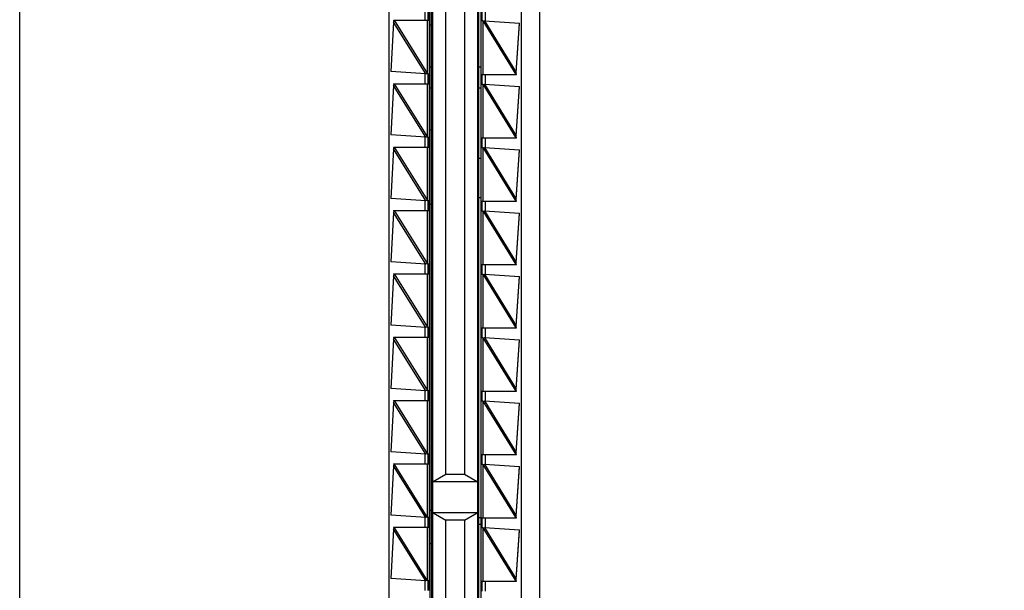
# Model space of a CAD drawing. Header units: inches. Extents: x 0 to 22, y 0 to 17.
# Tile 18 of 23: x 14.9 to 16.4, y 9.5 to 10.3. Entities that reach past the tile are written whole.
import ezdxf

# ---------------------------------------------------------------- set-up
doc = ezdxf.new("R2010")
doc.units = ezdxf.units.IN
doc.header["$LTSCALE"] = 1.21
doc.header["$MEASUREMENT"] = 0
doc.layers.get('0').update_dxf_attribs({"linetype": 'CONTINUOUS'})
doc.layers.add('DIMENSIONS', color=7, linetype='CONTINUOUS')
doc.styles.get("Standard").update_dxf_attribs({"font": 'txt', "width": 0.8})
doc.dimstyles.new('DIMSTYLE_1', dxfattribs={"dimtxt": 0.125, "dimasz": 0.18, "dimexe": 0.18, "dimexo": 0.0625, "dimgap": 0.09, "dimtad": 0, "dimtih": 1, "dimtoh": 1, "dimdec": 3, "dimzin": 4, "dimdsep": 46, "dimtxsty": 'STANDARD', "dimblk": '_FILLED', "dimblk1": '_FILLED', "dimblk2": '_FILLED', "dimcen": 0.09, "dimadec": 0, "dimazin": 0, "dimtp": 0.01, "dimtm": 0.01, "dimtfac": 1, "dimtdec": 3, "dimtofl": 0, "dimtmove": 0, "dimatfit": 3, "dimldrblk": '_FILLED', "dimfxl": 1, "dimtolj": 1, "dimtzin": 4, "dimarcsym": 0})

# ---------------------------------------------------------------- blocks, each defined once
blk = doc.blocks.new('*D11')
at = {"layer": 'DIMENSIONS', "color": 2, "linetype": 'CONTINUOUS'}
blk.add_line((15.2241, 11.9022), (16.369, 11.9022), dxfattribs=at)
at = {"layer": 'DIMENSIONS', "color": 2, "linetype": 'CONTINUOUS', "insert": (16.4315, 11.9647), "char_height": 0.125, "width": 1.425, "attachment_point": 1, "line_spacing_factor": 0.9}
blk.add_mtext('4.822{\\Ftxt.shx;\\W1.000000;\\H0.125000; }[122.48]', dxfattribs=at)
blk = doc.blocks.new('_FILLED')
at = {"color": 0, "linetype": 'BYBLOCK'}
blk.add_solid([(0, 0), (-1, 0.1736), (-1, -0.1736)], dxfattribs=at)
blk = doc.blocks.new('*D13')
at = {"layer": 'DIMENSIONS', "color": 2, "linetype": 'CONTINUOUS'}
blk.add_line((15.0365, 12.0898), (15.0365, 12.7117), dxfattribs=at)
at = {"layer": 'DIMENSIONS', "color": 2, "linetype": 'CONTINUOUS', "insert": (14.974, 12.7742), "char_height": 0.125, "width": 1.225, "attachment_point": 1, "rotation": 90, "line_spacing_factor": 0.9}
blk.add_mtext('.502{\\Ftxt.shx;\\W1.000000;\\H0.125000; }[12.75]', dxfattribs=at)

msp = doc.modelspace()

# ---------------------------------------------------------------- linework, layer by layer
at = {"color": 7, "linetype": 'CONTINUOUS'}
for p, q in [((14.9015, 7.0854), (14.9015, 11.897)), ((15.6815, 11.897), (15.6815, 7.0854)), ((15.5885, 11.2707), (15.5885, 7.7117)), ((15.4555, 11.2195), (15.4555, 7.7629)), ((15.5215, 7.7617), (15.5215, 11.2207)), ((15.6545, 7.7629), (15.6545, 11.2195)), ((15.5171, 11.1942), (15.5171, 7.7882)), ((15.5195, 11.1917), (15.5195, 7.7917)), ((15.5905, 7.7907), (15.5905, 11.1907)), ((15.5935, 11.1942), (15.5935, 7.7882)), ((15.5411, 9.6584), (15.5411, 11.1707)), ((15.5688, 11.1707), (15.5688, 9.6584)), ((15.5145, 10.3401), (15.5145, 10.3533)), ((15.5955, 10.3382), (15.5955, 10.3532)), ((15.4626, 10.3363), (15.4582, 10.2623)), ((15.4625, 10.3392), (15.5164, 10.3392)), ((15.4625, 10.3392), (15.4627, 10.3372)), ((15.4633, 10.3392), (15.4626, 10.3363)), ((15.4627, 10.3366), (15.4626, 10.3363)), ((15.5144, 10.3392), (15.5145, 10.3401)), ((15.5195, 10.3319), (15.5171, 10.3319)), ((15.5964, 10.3382), (15.5935, 10.3382)), ((15.5964, 10.3382), (15.5987, 10.3386)), ((15.5987, 10.3386), (15.6516, 10.3351)), ((15.6467, 10.2611), (15.6516, 10.3351)), ((15.6467, 10.2607), (15.6515, 10.3345)), ((15.5195, 10.2689), (15.5171, 10.2689)), ((15.5935, 10.2689), (15.5905, 10.2689)), ((15.5111, 10.2588), (15.4582, 10.2623)), ((15.5133, 10.2592), (15.5111, 10.2588)), ((15.5133, 10.2592), (15.5164, 10.2592)), ((15.5145, 10.2583), (15.5144, 10.2592)), ((15.5145, 10.2583), (15.5145, 10.2451)), ((15.5145, 10.2451), (15.5145, 10.2583)), ((15.5935, 10.2582), (15.6469, 10.2582)), ((15.5955, 10.2432), (15.5955, 10.2582)), ((15.646, 10.2582), (15.6467, 10.2611)), ((15.6467, 10.2606), (15.6467, 10.2607)), ((15.6467, 10.2603), (15.6467, 10.2606)), ((15.6469, 10.2582), (15.6467, 10.2603)), ((15.4626, 10.2413), (15.4582, 10.1673)), ((15.4625, 10.2442), (15.5164, 10.2442)), ((15.4625, 10.2442), (15.4627, 10.2422)), ((15.4633, 10.2442), (15.4626, 10.2413)), ((15.4627, 10.2416), (15.4626, 10.2413)), ((15.5144, 10.2442), (15.5145, 10.2451)), ((15.5964, 10.2432), (15.5935, 10.2432)), ((15.5964, 10.2432), (15.5987, 10.2436)), ((15.5987, 10.2436), (15.6516, 10.2401)), ((15.6467, 10.1661), (15.6516, 10.2401)), ((15.6467, 10.1657), (15.6515, 10.2395)), ((15.5195, 10.2375), (15.5171, 10.2375)), ((15.5935, 10.2375), (15.5905, 10.2375)), ((15.5111, 10.1638), (15.4582, 10.1673)), ((15.5195, 10.1745), (15.5171, 10.1745)), ((15.646, 10.1632), (15.6467, 10.1661)), ((15.6467, 10.1656), (15.6467, 10.1657)), ((15.6467, 10.1653), (15.6467, 10.1656)), ((15.6469, 10.1632), (15.6467, 10.1653)), ((15.5133, 10.1642), (15.5111, 10.1638)), ((15.5133, 10.1642), (15.5164, 10.1642)), ((15.5145, 10.1633), (15.5144, 10.1642)), ((15.5145, 10.1633), (15.5145, 10.1501)), ((15.5145, 10.1501), (15.5145, 10.1633)), ((15.5935, 10.1632), (15.6469, 10.1632)), ((15.5955, 10.1482), (15.5955, 10.1632)), ((15.4626, 10.1463), (15.4582, 10.0723)), ((15.4625, 10.1492), (15.5164, 10.1492)), ((15.4625, 10.1492), (15.4627, 10.1472)), ((15.4633, 10.1492), (15.4626, 10.1463)), ((15.4627, 10.1466), (15.4626, 10.1463)), ((15.5144, 10.1492), (15.5145, 10.1501)), ((15.5964, 10.1482), (15.5935, 10.1482)), ((15.5964, 10.1482), (15.5987, 10.1486)), ((15.5987, 10.1486), (15.6516, 10.1451)), ((15.6467, 10.0711), (15.6516, 10.1451)), ((15.6467, 10.0707), (15.6515, 10.1445)), ((15.5905, 10.1327), (15.5935, 10.1327)), ((15.5111, 10.0688), (15.4582, 10.0723)), ((15.5133, 10.0692), (15.5111, 10.0688)), ((15.5133, 10.0692), (15.5164, 10.0692)), ((15.5145, 10.0683), (15.5144, 10.0692)), ((15.5145, 10.0683), (15.5145, 10.0551)), ((15.5145, 10.0551), (15.5145, 10.0683)), ((15.5171, 10.0642), (15.5195, 10.0642)), ((15.5905, 10.0737), (15.5935, 10.0737)), ((15.5935, 10.0682), (15.6469, 10.0682)), ((15.5955, 10.0532), (15.5955, 10.0682)), ((15.646, 10.0682), (15.6467, 10.0711)), ((15.6467, 10.0706), (15.6467, 10.0707)), ((15.6467, 10.0703), (15.6467, 10.0706)), ((15.6469, 10.0682), (15.6467, 10.0703)), ((15.4626, 10.0513), (15.4582, 9.9773)), ((15.4625, 10.0542), (15.5164, 10.0542)), ((15.4625, 10.0542), (15.4627, 10.0522)), ((15.4633, 10.0542), (15.4626, 10.0513)), ((15.4627, 10.0516), (15.4626, 10.0513)), ((15.5144, 10.0542), (15.5145, 10.0551)), ((15.5964, 10.0532), (15.5935, 10.0532)), ((15.5964, 10.0532), (15.5987, 10.0536)), ((15.5987, 10.0536), (15.6516, 10.0501)), ((15.6467, 9.9761), (15.6516, 10.0501)), ((15.6467, 9.9757), (15.6515, 10.0495)), ((15.5111, 9.9738), (15.4582, 9.9773)), ((15.5133, 9.9742), (15.5111, 9.9738)), ((15.5133, 9.9742), (15.5164, 9.9742)), ((15.5145, 9.9733), (15.5144, 9.9742)), ((15.5145, 9.9733), (15.5145, 9.9601)), ((15.5145, 9.9601), (15.5145, 9.9733)), ((15.5935, 9.9732), (15.6469, 9.9732)), ((15.5955, 9.9582), (15.5955, 9.9732)), ((15.646, 9.9732), (15.6467, 9.9761)), ((15.6467, 9.9756), (15.6467, 9.9757)), ((15.6467, 9.9753), (15.6467, 9.9756)), ((15.6469, 9.9732), (15.6467, 9.9753)), ((15.4625, 9.9592), (15.5164, 9.9592)), ((15.4625, 9.9592), (15.4627, 9.9572)), ((15.4633, 9.9592), (15.4626, 9.9563)), ((15.5144, 9.9592), (15.5145, 9.9601)), ((15.5964, 9.9582), (15.5987, 9.9586)), ((15.5987, 9.9586), (15.6516, 9.9551)), ((15.4626, 9.9563), (15.4582, 9.8823)), ((15.4627, 9.9566), (15.4626, 9.9563)), ((15.5964, 9.9582), (15.5935, 9.9582)), ((15.6467, 9.8811), (15.6516, 9.9551)), ((15.6467, 9.8807), (15.6515, 9.9545)), ((15.5111, 9.8788), (15.4582, 9.8823)), ((15.5133, 9.8792), (15.5111, 9.8788)), ((15.5133, 9.8792), (15.5164, 9.8792)), ((15.5145, 9.8783), (15.5144, 9.8792)), ((15.5145, 9.8783), (15.5145, 9.8651)), ((15.5145, 9.8651), (15.5145, 9.8783)), ((15.5935, 9.8782), (15.6469, 9.8782)), ((15.5955, 9.8632), (15.5955, 9.8782)), ((15.646, 9.8782), (15.6467, 9.8811)), ((15.6467, 9.8806), (15.6467, 9.8807)), ((15.6467, 9.8803), (15.6467, 9.8806)), ((15.6469, 9.8782), (15.6467, 9.8803)), ((15.4626, 9.8613), (15.4582, 9.7873)), ((15.4625, 9.8642), (15.5164, 9.8642)), ((15.4625, 9.8642), (15.4627, 9.8622)), ((15.4633, 9.8642), (15.4626, 9.8613)), ((15.4627, 9.8616), (15.4626, 9.8613)), ((15.5144, 9.8642), (15.5145, 9.8651)), ((15.5964, 9.8632), (15.5935, 9.8632)), ((15.5964, 9.8632), (15.5987, 9.8636)), ((15.5987, 9.8636), (15.6516, 9.8601)), ((15.6467, 9.7861), (15.6516, 9.8601)), ((15.6467, 9.7857), (15.6515, 9.8595)), ((15.5111, 9.7838), (15.4582, 9.7873)), ((15.5133, 9.7842), (15.5111, 9.7838)), ((15.5133, 9.7842), (15.5164, 9.7842)), ((15.5145, 9.7833), (15.5144, 9.7842)), ((15.5145, 9.7833), (15.5145, 9.7701)), ((15.5145, 9.7701), (15.5145, 9.7833)), ((15.5935, 9.7832), (15.6469, 9.7832)), ((15.5955, 9.7682), (15.5955, 9.7832)), ((15.646, 9.7832), (15.6467, 9.7861)), ((15.6467, 9.7856), (15.6467, 9.7857)), ((15.6467, 9.7853), (15.6467, 9.7856)), ((15.6469, 9.7832), (15.6467, 9.7853)), ((15.4626, 9.7663), (15.4582, 9.6923)), ((15.4625, 9.7692), (15.5164, 9.7692)), ((15.4625, 9.7692), (15.4627, 9.7672)), ((15.4633, 9.7692), (15.4626, 9.7663)), ((15.4627, 9.7666), (15.4626, 9.7663)), ((15.5144, 9.7692), (15.5145, 9.7701)), ((15.5964, 9.7682), (15.5935, 9.7682)), ((15.5964, 9.7682), (15.5987, 9.7686)), ((15.5987, 9.7686), (15.6516, 9.7651)), ((15.6467, 9.6911), (15.6516, 9.7651)), ((15.6467, 9.6907), (15.6515, 9.7645)), ((15.5111, 9.6888), (15.4582, 9.6923)), ((15.5133, 9.6892), (15.5111, 9.6888)), ((15.5133, 9.6892), (15.5164, 9.6892)), ((15.5145, 9.6883), (15.5144, 9.6892)), ((15.5145, 9.6883), (15.5145, 9.6751)), ((15.5145, 9.6751), (15.5145, 9.6883)), ((15.5935, 9.6882), (15.6469, 9.6882)), ((15.5955, 9.6732), (15.5955, 9.6882)), ((15.646, 9.6882), (15.6467, 9.6911)), ((15.6467, 9.6906), (15.6467, 9.6907)), ((15.6467, 9.6903), (15.6467, 9.6906)), ((15.6469, 9.6882), (15.6467, 9.6903)), ((15.4626, 9.6713), (15.4582, 9.5973)), ((15.4625, 9.6742), (15.5164, 9.6742)), ((15.4625, 9.6742), (15.4627, 9.6722)), ((15.4633, 9.6742), (15.4626, 9.6713)), ((15.4627, 9.6716), (15.4626, 9.6713)), ((15.5144, 9.6742), (15.5145, 9.6751)), ((15.5964, 9.6732), (15.5935, 9.6732)), ((15.5964, 9.6732), (15.5987, 9.6736)), ((15.5987, 9.6736), (15.6516, 9.6701)), ((15.6467, 9.5961), (15.6516, 9.6701)), ((15.6467, 9.5957), (15.6515, 9.6695)), ((15.5411, 9.6584), (15.5219, 9.6473)), ((15.5688, 9.6584), (15.5411, 9.6584)), ((15.5881, 9.6473), (15.5688, 9.6584)), ((15.5885, 9.6473), (15.5215, 9.6473)), ((15.5195, 9.6042), (15.5171, 9.6042)), ((15.5111, 9.5938), (15.4582, 9.5973)), ((15.5133, 9.5942), (15.5111, 9.5938)), ((15.5133, 9.5942), (15.5164, 9.5942)), ((15.5145, 9.5933), (15.5144, 9.5942)), ((15.5145, 9.5933), (15.5145, 9.5801)), ((15.5145, 9.5801), (15.5145, 9.5933)), ((15.5881, 9.6008), (15.5219, 9.6008)), ((15.5219, 9.6008), (15.5411, 9.5897)), ((15.5688, 9.5897), (15.5411, 9.5897)), ((15.5411, 7.8117), (15.5411, 9.5897)), ((15.5688, 9.5897), (15.5881, 9.6008)), ((15.5688, 9.5897), (15.5688, 7.8117)), ((15.5935, 9.5933), (15.5905, 9.5933)), ((15.5935, 9.5932), (15.6469, 9.5932)), ((15.5955, 9.5782), (15.5955, 9.5932)), ((15.646, 9.5932), (15.6467, 9.5961)), ((15.6467, 9.5956), (15.6467, 9.5957)), ((15.6467, 9.5953), (15.6467, 9.5956)), ((15.6469, 9.5932), (15.6467, 9.5953)), ((15.4626, 9.5763), (15.4582, 9.5023)), ((15.4625, 9.5792), (15.5164, 9.5792)), ((15.4625, 9.5792), (15.4627, 9.5772)), ((15.4633, 9.5792), (15.4626, 9.5763)), ((15.4627, 9.5766), (15.4626, 9.5763)), ((15.5144, 9.5792), (15.5145, 9.5801)), ((15.5935, 9.5835), (15.5905, 9.5835)), ((15.5964, 9.5782), (15.5935, 9.5782)), ((15.5964, 9.5782), (15.5987, 9.5786)), ((15.5987, 9.5786), (15.6516, 9.5751)), ((15.6467, 9.5011), (15.6516, 9.5751)), ((15.6467, 9.5007), (15.6515, 9.5745)), ((15.5171, 9.555), (15.5195, 9.555)), ((15.5111, 9.4988), (15.4582, 9.5023)), ((15.646, 9.4982), (15.6467, 9.5011)), ((15.6467, 9.5006), (15.6467, 9.5007)), ((15.6467, 9.5003), (15.6467, 9.5006)), ((15.5133, 9.4992), (15.5111, 9.4988)), ((15.5133, 9.4992), (15.5164, 9.4992)), ((15.5145, 9.4983), (15.5144, 9.4992)), ((15.5145, 9.4983), (15.5145, 9.4851)), ((15.5145, 9.4851), (15.5145, 9.4983)), ((15.5935, 9.4982), (15.6469, 9.4982)), ((15.5955, 9.4832), (15.5955, 9.4982)), ((15.6469, 9.4982), (15.6467, 9.5003)), ((15.5144, 9.4842), (15.5145, 9.4851))]:
    msp.add_line(p, q, dxfattribs=at)
at = {"color": 9, "linetype": 'CONTINUOUS'}
for p, q in [((15.5095, 10.3539), (15.5095, 10.3392)), ((15.6004, 10.3384), (15.6004, 10.3532)), ((15.5111, 10.2588), (15.4626, 10.3363)), ((15.4633, 10.3392), (15.5134, 10.259)), ((15.5134, 10.259), (15.5134, 10.3392)), ((15.5164, 10.2592), (15.5164, 10.3392)), ((15.5963, 10.3384), (15.5963, 10.2582)), ((15.5963, 10.3384), (15.646, 10.2582)), ((15.5987, 10.3386), (15.6467, 10.2611)), ((15.5095, 10.2589), (15.5095, 10.2442)), ((15.6004, 10.2434), (15.6004, 10.2582)), ((15.5111, 10.1638), (15.4626, 10.2413)), ((15.4633, 10.2442), (15.5134, 10.164)), ((15.5134, 10.164), (15.5134, 10.2442)), ((15.5164, 10.1642), (15.5164, 10.2442)), ((15.5963, 10.2434), (15.5963, 10.1632)), ((15.5963, 10.2434), (15.646, 10.1632)), ((15.5987, 10.2436), (15.6467, 10.1661)), ((15.5095, 10.1639), (15.5095, 10.1492)), ((15.6004, 10.1484), (15.6004, 10.1632)), ((15.5111, 10.0688), (15.4626, 10.1463)), ((15.4633, 10.1492), (15.5134, 10.069)), ((15.5134, 10.069), (15.5134, 10.1492)), ((15.5164, 10.0692), (15.5164, 10.1492)), ((15.5963, 10.1484), (15.5963, 10.0682)), ((15.5963, 10.1484), (15.646, 10.0682)), ((15.5987, 10.1486), (15.6467, 10.0711)), ((15.5095, 10.0689), (15.5095, 10.0542)), ((15.6004, 10.0534), (15.6004, 10.0682)), ((15.5111, 9.9738), (15.4626, 10.0513)), ((15.4633, 10.0542), (15.5134, 9.974)), ((15.5134, 9.974), (15.5134, 10.0542)), ((15.5164, 9.9742), (15.5164, 10.0542)), ((15.5963, 10.0534), (15.5963, 9.9732)), ((15.5963, 10.0534), (15.646, 9.9732)), ((15.5987, 10.0536), (15.6467, 9.9761)), ((15.5095, 9.9739), (15.5095, 9.9592)), ((15.6004, 9.9584), (15.6004, 9.9732)), ((15.4633, 9.9592), (15.5134, 9.879)), ((15.5134, 9.879), (15.5134, 9.9592)), ((15.5164, 9.8792), (15.5164, 9.9592)), ((15.5963, 9.9584), (15.5963, 9.8782)), ((15.5963, 9.9584), (15.646, 9.8782)), ((15.5987, 9.9586), (15.6467, 9.8811)), ((15.5111, 9.8788), (15.4626, 9.9563)), ((15.5095, 9.8789), (15.5095, 9.8642)), ((15.6004, 9.8634), (15.6004, 9.8782)), ((15.5111, 9.7838), (15.4626, 9.8613)), ((15.4633, 9.8642), (15.5134, 9.784)), ((15.5134, 9.784), (15.5134, 9.8642)), ((15.5164, 9.7842), (15.5164, 9.8642)), ((15.5963, 9.8634), (15.5963, 9.7832)), ((15.5963, 9.8634), (15.646, 9.7832)), ((15.5987, 9.8636), (15.6467, 9.7861)), ((15.5095, 9.7839), (15.5095, 9.7692)), ((15.6004, 9.7684), (15.6004, 9.7832)), ((15.5111, 9.6888), (15.4626, 9.7663)), ((15.4633, 9.7692), (15.5134, 9.689)), ((15.5134, 9.689), (15.5134, 9.7692)), ((15.5164, 9.6892), (15.5164, 9.7692)), ((15.5963, 9.7684), (15.5963, 9.6882)), ((15.5963, 9.7684), (15.646, 9.6882)), ((15.5987, 9.7686), (15.6467, 9.6911)), ((15.5095, 9.6889), (15.5095, 9.6742)), ((15.6004, 9.6734), (15.6004, 9.6882)), ((15.5111, 9.5938), (15.4626, 9.6713)), ((15.5134, 9.594), (15.4633, 9.6742)), ((15.5134, 9.594), (15.5134, 9.6742)), ((15.5164, 9.5942), (15.5164, 9.6742)), ((15.5963, 9.6734), (15.5963, 9.5932)), ((15.5963, 9.6734), (15.646, 9.5932)), ((15.5987, 9.6736), (15.6467, 9.5961)), ((15.5095, 9.5939), (15.5095, 9.5792)), ((15.6004, 9.5784), (15.6004, 9.5932)), ((15.5111, 9.4988), (15.4626, 9.5763)), ((15.5134, 9.499), (15.4633, 9.5792)), ((15.5134, 9.499), (15.5134, 9.5792)), ((15.5164, 9.4992), (15.5164, 9.5792)), ((15.5963, 9.5784), (15.5963, 9.4982)), ((15.5963, 9.5784), (15.646, 9.4982)), ((15.5987, 9.5786), (15.6467, 9.5011)), ((15.5095, 9.4989), (15.5095, 9.4842)), ((15.6004, 9.4834), (15.6004, 9.4982))]:
    msp.add_line(p, q, dxfattribs=at)
at = {"color": 7, "linetype": 'CONTINUOUS'}
for points in [[(15.4627, 10.3372), (15.4627, 10.337), (15.4627, 10.3366)], [(15.4627, 10.2422), (15.4627, 10.242), (15.4627, 10.2416)], [(15.4627, 10.1472), (15.4627, 10.147), (15.4627, 10.1466)], [(15.4627, 10.0522), (15.4627, 10.052), (15.4627, 10.0516)], [(15.4627, 9.9572), (15.4627, 9.957), (15.4627, 9.9566)], [(15.4627, 9.8622), (15.4627, 9.862), (15.4627, 9.8616)], [(15.4627, 9.7672), (15.4627, 9.767), (15.4627, 9.7666)], [(15.4627, 9.6722), (15.4627, 9.672), (15.4627, 9.6716)], [(15.4627, 9.5772), (15.4627, 9.577), (15.4627, 9.5766)]]:
    msp.add_lwpolyline(points, dxfattribs=at)
for points in [[(15.5164, 10.3392), (15.5164, 10.3392), (15.5164, 10.3392), (15.5164, 10.3392), (15.5164, 10.3392), (15.5164, 10.3392), (15.5164, 10.3392), (15.5164, 10.3392), (15.5164, 10.3393), (15.5164, 10.3394), (15.5164, 10.3394), (15.5164, 10.3395), (15.5164, 10.3396), (15.5164, 10.3398), (15.5164, 10.3399), (15.5165, 10.3401), (15.5165, 10.3403), (15.5165, 10.3405), (15.5165, 10.3409), (15.5165, 10.3414), (15.5165, 10.342), (15.5165, 10.3425), (15.5165, 10.3432), (15.5165, 10.3438), (15.5165, 10.3445), (15.5165, 10.3455), (15.5165, 10.3467), (15.5165, 10.3479), (15.5165, 10.3489), (15.5165, 10.3496), (15.5165, 10.3502), (15.5165, 10.3509), (15.5165, 10.3514), (15.5165, 10.352), (15.5165, 10.3525), (15.5165, 10.3529), (15.5165, 10.3531), (15.5165, 10.3533), (15.5164, 10.3535), (15.5164, 10.3536), (15.5164, 10.3538), (15.5164, 10.3539), (15.5164, 10.354), (15.5164, 10.3541), (15.5164, 10.3541), (15.5164, 10.3542), (15.5164, 10.3542), (15.5164, 10.3542), (15.5164, 10.3542), (15.5164, 10.3542), (15.5164, 10.3542), (15.5164, 10.3542), (15.5164, 10.3542)], [(15.5164, 10.2442), (15.5164, 10.2442), (15.5164, 10.2442), (15.5164, 10.2442), (15.5164, 10.2442), (15.5164, 10.2442), (15.5164, 10.2442), (15.5164, 10.2442), (15.5164, 10.2443), (15.5164, 10.2444), (15.5164, 10.2444), (15.5164, 10.2445), (15.5164, 10.2446), (15.5164, 10.2448), (15.5164, 10.2449), (15.5165, 10.2451), (15.5165, 10.2453), (15.5165, 10.2455), (15.5165, 10.2459), (15.5165, 10.2464), (15.5165, 10.247), (15.5165, 10.2475), (15.5165, 10.2482), (15.5165, 10.2488), (15.5165, 10.2495), (15.5165, 10.2505), (15.5165, 10.2517), (15.5165, 10.2529), (15.5165, 10.2539), (15.5165, 10.2546), (15.5165, 10.2552), (15.5165, 10.2559), (15.5165, 10.2564), (15.5165, 10.257), (15.5165, 10.2575), (15.5165, 10.2579), (15.5165, 10.2581), (15.5165, 10.2583), (15.5164, 10.2585), (15.5164, 10.2586), (15.5164, 10.2588), (15.5164, 10.2589), (15.5164, 10.259), (15.5164, 10.2591), (15.5164, 10.2591), (15.5164, 10.2592), (15.5164, 10.2592), (15.5164, 10.2592), (15.5164, 10.2592), (15.5164, 10.2592), (15.5164, 10.2592), (15.5164, 10.2592), (15.5164, 10.2592)], [(15.5164, 10.1492), (15.5164, 10.1492), (15.5164, 10.1492), (15.5164, 10.1492), (15.5164, 10.1492), (15.5164, 10.1492), (15.5164, 10.1492), (15.5164, 10.1492), (15.5164, 10.1493), (15.5164, 10.1494), (15.5164, 10.1494), (15.5164, 10.1495), (15.5164, 10.1496), (15.5164, 10.1498), (15.5164, 10.1499), (15.5165, 10.1501), (15.5165, 10.1503), (15.5165, 10.1505), (15.5165, 10.1509), (15.5165, 10.1514), (15.5165, 10.152), (15.5165, 10.1525), (15.5165, 10.1532), (15.5165, 10.1538), (15.5165, 10.1545), (15.5165, 10.1555), (15.5165, 10.1567), (15.5165, 10.1579), (15.5165, 10.1589), (15.5165, 10.1596), (15.5165, 10.1602), (15.5165, 10.1609), (15.5165, 10.1614), (15.5165, 10.162), (15.5165, 10.1625), (15.5165, 10.1629), (15.5165, 10.1631), (15.5165, 10.1633), (15.5164, 10.1635), (15.5164, 10.1636), (15.5164, 10.1638), (15.5164, 10.1639), (15.5164, 10.164), (15.5164, 10.1641), (15.5164, 10.1641), (15.5164, 10.1642), (15.5164, 10.1642), (15.5164, 10.1642), (15.5164, 10.1642), (15.5164, 10.1642), (15.5164, 10.1642), (15.5164, 10.1642), (15.5164, 10.1642)], [(15.5164, 10.0542), (15.5164, 10.0542), (15.5164, 10.0542), (15.5164, 10.0542), (15.5164, 10.0542), (15.5164, 10.0542), (15.5164, 10.0542), (15.5164, 10.0542), (15.5164, 10.0543), (15.5164, 10.0544), (15.5164, 10.0544), (15.5164, 10.0545), (15.5164, 10.0546), (15.5164, 10.0548), (15.5164, 10.0549), (15.5165, 10.0551), (15.5165, 10.0553), (15.5165, 10.0555), (15.5165, 10.0559), (15.5165, 10.0564), (15.5165, 10.057), (15.5165, 10.0575), (15.5165, 10.0582), (15.5165, 10.0588), (15.5165, 10.0595), (15.5165, 10.0605), (15.5165, 10.0617), (15.5165, 10.0629), (15.5165, 10.0639), (15.5165, 10.0646), (15.5165, 10.0652), (15.5165, 10.0659), (15.5165, 10.0664), (15.5165, 10.067), (15.5165, 10.0675), (15.5165, 10.0679), (15.5165, 10.0681), (15.5165, 10.0683), (15.5164, 10.0685), (15.5164, 10.0686), (15.5164, 10.0688), (15.5164, 10.0689), (15.5164, 10.069), (15.5164, 10.0691), (15.5164, 10.0691), (15.5164, 10.0692), (15.5164, 10.0692), (15.5164, 10.0692), (15.5164, 10.0692), (15.5164, 10.0692), (15.5164, 10.0692), (15.5164, 10.0692), (15.5164, 10.0692)], [(15.5164, 9.9592), (15.5164, 9.9592), (15.5164, 9.9592), (15.5164, 9.9592), (15.5164, 9.9592), (15.5164, 9.9592), (15.5164, 9.9592), (15.5164, 9.9592), (15.5164, 9.9593), (15.5164, 9.9594), (15.5164, 9.9594), (15.5164, 9.9595), (15.5164, 9.9596), (15.5164, 9.9598), (15.5164, 9.9599), (15.5165, 9.9601), (15.5165, 9.9603), (15.5165, 9.9605), (15.5165, 9.9609), (15.5165, 9.9614), (15.5165, 9.962), (15.5165, 9.9625), (15.5165, 9.9632), (15.5165, 9.9638), (15.5165, 9.9645), (15.5165, 9.9655), (15.5165, 9.9667), (15.5165, 9.9679), (15.5165, 9.9689), (15.5165, 9.9696), (15.5165, 9.9702), (15.5165, 9.9709), (15.5165, 9.9714), (15.5165, 9.972), (15.5165, 9.9725), (15.5165, 9.9729), (15.5165, 9.9731), (15.5165, 9.9733), (15.5164, 9.9735), (15.5164, 9.9736), (15.5164, 9.9738), (15.5164, 9.9739), (15.5164, 9.974), (15.5164, 9.9741), (15.5164, 9.9741), (15.5164, 9.9742), (15.5164, 9.9742), (15.5164, 9.9742), (15.5164, 9.9742), (15.5164, 9.9742), (15.5164, 9.9742), (15.5164, 9.9742), (15.5164, 9.9742)], [(15.5164, 9.8642), (15.5164, 9.8642), (15.5164, 9.8642), (15.5164, 9.8642), (15.5164, 9.8642), (15.5164, 9.8642), (15.5164, 9.8642), (15.5164, 9.8642), (15.5164, 9.8643), (15.5164, 9.8644), (15.5164, 9.8644), (15.5164, 9.8645), (15.5164, 9.8646), (15.5164, 9.8648), (15.5164, 9.8649), (15.5165, 9.8651), (15.5165, 9.8653), (15.5165, 9.8655), (15.5165, 9.8659), (15.5165, 9.8664), (15.5165, 9.867), (15.5165, 9.8675), (15.5165, 9.8682), (15.5165, 9.8688), (15.5165, 9.8695), (15.5165, 9.8705), (15.5165, 9.8717), (15.5165, 9.8729), (15.5165, 9.8739), (15.5165, 9.8746), (15.5165, 9.8752), (15.5165, 9.8759), (15.5165, 9.8764), (15.5165, 9.877), (15.5165, 9.8775), (15.5165, 9.8779), (15.5165, 9.8781), (15.5165, 9.8783), (15.5164, 9.8785), (15.5164, 9.8786), (15.5164, 9.8788), (15.5164, 9.8789), (15.5164, 9.879), (15.5164, 9.8791), (15.5164, 9.8791), (15.5164, 9.8792), (15.5164, 9.8792), (15.5164, 9.8792), (15.5164, 9.8792), (15.5164, 9.8792), (15.5164, 9.8792), (15.5164, 9.8792), (15.5164, 9.8792)], [(15.5164, 9.7692), (15.5164, 9.7692), (15.5164, 9.7692), (15.5164, 9.7692), (15.5164, 9.7692), (15.5164, 9.7692), (15.5164, 9.7692), (15.5164, 9.7692), (15.5164, 9.7693), (15.5164, 9.7694), (15.5164, 9.7694), (15.5164, 9.7695), (15.5164, 9.7696), (15.5164, 9.7698), (15.5164, 9.7699), (15.5165, 9.7701), (15.5165, 9.7703), (15.5165, 9.7705), (15.5165, 9.7709), (15.5165, 9.7714), (15.5165, 9.772), (15.5165, 9.7725), (15.5165, 9.7732), (15.5165, 9.7738), (15.5165, 9.7745), (15.5165, 9.7755), (15.5165, 9.7767), (15.5165, 9.7779), (15.5165, 9.7789), (15.5165, 9.7796), (15.5165, 9.7802), (15.5165, 9.7809), (15.5165, 9.7814), (15.5165, 9.782), (15.5165, 9.7825), (15.5165, 9.7829), (15.5165, 9.7831), (15.5165, 9.7833), (15.5164, 9.7835), (15.5164, 9.7836), (15.5164, 9.7838), (15.5164, 9.7839), (15.5164, 9.784), (15.5164, 9.7841), (15.5164, 9.7841), (15.5164, 9.7842), (15.5164, 9.7842), (15.5164, 9.7842), (15.5164, 9.7842), (15.5164, 9.7842), (15.5164, 9.7842), (15.5164, 9.7842), (15.5164, 9.7842)], [(15.5164, 9.6742), (15.5164, 9.6742), (15.5164, 9.6742), (15.5164, 9.6742), (15.5164, 9.6742), (15.5164, 9.6742), (15.5164, 9.6742), (15.5164, 9.6742), (15.5164, 9.6743), (15.5164, 9.6744), (15.5164, 9.6744), (15.5164, 9.6745), (15.5164, 9.6746), (15.5164, 9.6748), (15.5164, 9.6749), (15.5165, 9.6751), (15.5165, 9.6753), (15.5165, 9.6755), (15.5165, 9.6759), (15.5165, 9.6764), (15.5165, 9.677), (15.5165, 9.6775), (15.5165, 9.6782), (15.5165, 9.6788), (15.5165, 9.6795), (15.5165, 9.6805), (15.5165, 9.6817), (15.5165, 9.6829), (15.5165, 9.6839), (15.5165, 9.6846), (15.5165, 9.6852), (15.5165, 9.6859), (15.5165, 9.6864), (15.5165, 9.687), (15.5165, 9.6875), (15.5165, 9.6879), (15.5165, 9.6881), (15.5165, 9.6883), (15.5164, 9.6885), (15.5164, 9.6886), (15.5164, 9.6888), (15.5164, 9.6889), (15.5164, 9.689), (15.5164, 9.6891), (15.5164, 9.6891), (15.5164, 9.6892), (15.5164, 9.6892), (15.5164, 9.6892), (15.5164, 9.6892), (15.5164, 9.6892), (15.5164, 9.6892), (15.5164, 9.6892), (15.5164, 9.6892)], [(15.5164, 9.5792), (15.5164, 9.5792), (15.5164, 9.5792), (15.5164, 9.5792), (15.5164, 9.5792), (15.5164, 9.5792), (15.5164, 9.5792), (15.5164, 9.5792), (15.5164, 9.5793), (15.5164, 9.5794), (15.5164, 9.5794), (15.5164, 9.5795), (15.5164, 9.5796), (15.5164, 9.5798), (15.5164, 9.5799), (15.5165, 9.5801), (15.5165, 9.5803), (15.5165, 9.5805), (15.5165, 9.5809), (15.5165, 9.5814), (15.5165, 9.582), (15.5165, 9.5825), (15.5165, 9.5832), (15.5165, 9.5838), (15.5165, 9.5845), (15.5165, 9.5855), (15.5165, 9.5867), (15.5165, 9.5879), (15.5165, 9.5889), (15.5165, 9.5896), (15.5165, 9.5902), (15.5165, 9.5909), (15.5165, 9.5914), (15.5165, 9.592), (15.5165, 9.5925), (15.5165, 9.5929), (15.5165, 9.5931), (15.5165, 9.5933), (15.5164, 9.5935), (15.5164, 9.5936), (15.5164, 9.5938), (15.5164, 9.5939), (15.5164, 9.594), (15.5164, 9.5941), (15.5164, 9.5941), (15.5164, 9.5942), (15.5164, 9.5942), (15.5164, 9.5942), (15.5164, 9.5942), (15.5164, 9.5942), (15.5164, 9.5942), (15.5164, 9.5942), (15.5164, 9.5942)], [(15.5164, 9.4842), (15.5164, 9.4842), (15.5164, 9.4842), (15.5164, 9.4842), (15.5164, 9.4842), (15.5164, 9.4842), (15.5164, 9.4842), (15.5164, 9.4842), (15.5164, 9.4843), (15.5164, 9.4844), (15.5164, 9.4844), (15.5164, 9.4845), (15.5164, 9.4846), (15.5164, 9.4848), (15.5164, 9.4849), (15.5165, 9.4851), (15.5165, 9.4853), (15.5165, 9.4855), (15.5165, 9.4859), (15.5165, 9.4864), (15.5165, 9.487), (15.5165, 9.4875), (15.5165, 9.4882), (15.5165, 9.4888), (15.5165, 9.4895), (15.5165, 9.4905), (15.5165, 9.4917), (15.5165, 9.4929), (15.5165, 9.4939), (15.5165, 9.4946), (15.5165, 9.4952), (15.5165, 9.4959), (15.5165, 9.4964), (15.5165, 9.497), (15.5165, 9.4975), (15.5165, 9.4979), (15.5165, 9.4981), (15.5165, 9.4983), (15.5164, 9.4985), (15.5164, 9.4986), (15.5164, 9.4988), (15.5164, 9.4989), (15.5164, 9.499), (15.5164, 9.4991), (15.5164, 9.4991), (15.5164, 9.4992), (15.5164, 9.4992), (15.5164, 9.4992), (15.5164, 9.4992), (15.5164, 9.4992), (15.5164, 9.4992), (15.5164, 9.4992), (15.5164, 9.4992)]]:
    msp.add_open_spline(points, degree=3, knots=[0, 0, 0, 0, 0.000262, 0.000478, 0.000762, 0.001117, 0.001544, 0.002618, 0.005649, 0.009863, 0.015252, 0.021806, 0.029509, 0.038344, 0.04829, 0.059322, 0.071416, 0.084541, 0.113757, 0.146691, 0.183026, 0.222412, 0.26447, 0.308796, 0.354963, 0.402526, 0.5, 0.597474, 0.645037, 0.691204, 0.73553, 0.777588, 0.816974, 0.853309, 0.886243, 0.915459, 0.928584, 0.940678, 0.95171, 0.961656, 0.970491, 0.978194, 0.984748, 0.990137, 0.994351, 0.997382, 0.998456, 0.998883, 0.999238, 0.999522, 0.999738, 1, 1, 1, 1], dxfattribs=at)

# ---------------------------------------------------------------- dimensions: what is measured, and where the dimension line sits
at = {"layer": 'DIMENSIONS', "color": 2, "linetype": 'CONTINUOUS'}
for feature_location, offset, dtype, origin, picture, middle in [((15.0365, 12.0898), (0, 0.6219), 1, (15.5385, 7.0802), '*D13', (15.0365, 13.3867)), ((15.2241, 11.9022), (1.1449, 0), 0, (15.6636, 7.0802), '*D11', (17.144, 11.9022))]:
    dim = msp.add_ordinate_dim(feature_location=feature_location, offset=offset, dtype=dtype, origin=origin, dimstyle='DIMSTYLE_1', dxfattribs=at)
    dim.commit()
    dim.dimension.update_dxf_attribs({"geometry": picture, "text_midpoint": middle})

doc.saveas('drawing.dxf')
